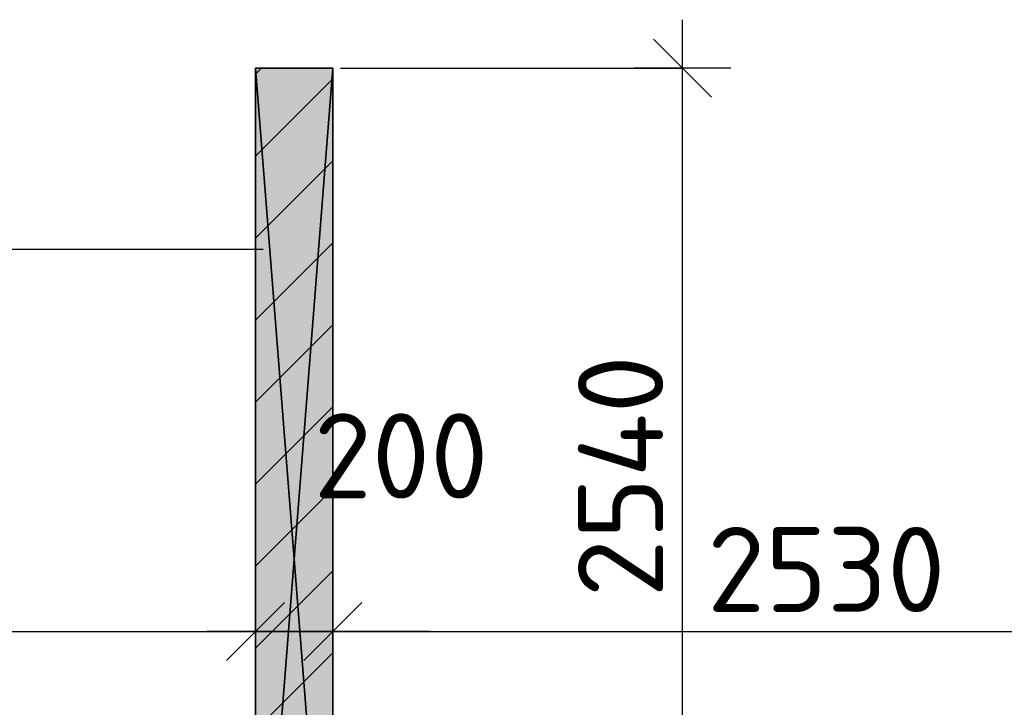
# Model space of a CAD drawing. Header units: millimetres. Extents: x 40580 to 559114, y -343730 to 81020.
# Tile 52 of 256: x 190191 to 192737, y -65177 to -63399. Entities that reach past the tile are written whole.
import ezdxf

# ---------------------------------------------------------------- set-up
doc = ezdxf.new("R2010")
doc.units = ezdxf.units.MM
doc.linetypes.add('______11', pattern=[500, 400, -50, 0, -50])
doc.linetypes.add('______5', pattern=[1100, 800, -100, 100, -100])
for name, color, linetype in [('____________', 7, 'Continuous'), ('______________________', 7, 'Continuous'), ('_______________________', 7, 'Continuous')]:
    doc.layers.add(name, color=color, linetype=linetype)
doc.styles.add('ISOCPEUR', font='isocpeur.ttf')

# ---------------------------------------------------------------- blocks, each defined once
blk = doc.blocks.new('ALL_ML_STRICH')
at = {"color": 0, "linetype": 'ByBlock', "lineweight": -2}
for p, q in [((0, -0.5), (0, 0.5)), ((-0.3, -0.3), (0.3, 0.3)), ((-1, 0), (0.5, 0))]:
    blk.add_line(p, q, dxfattribs=at)

msp = doc.modelspace()

# ---------------------------------------------------------------- hatches: boundary and pattern name
at = {"layer": '____________', "linetype": 'Continuous'}
msp.add_hatch(color=254, dxfattribs=at).paths.add_polyline_path([(190800.5, -63524.1), (190800.5, -66064.1), (191000.5, -66064.1), (191000.5, -63524.1)])

# ---------------------------------------------------------------- linework, layer by layer
at = {"layer": '____________', "color": 253, "linetype": '______5'}
for p, q in [((190800.5, -63539.6), (190816, -63524.1)), ((190800.5, -63963.8), (191000.5, -63763.8)), ((190800.5, -64388.1), (191000.5, -64188.1)), ((190800.5, -64812.4), (191000.5, -64612.4)), ((190800.5, -65236.6), (191000.5, -65036.6))]:
    msp.add_line(p, q, dxfattribs=at)
at = {"layer": '____________', "color": 253, "linetype": '______11'}
for p, q in [((190800.5, -63751.7), (191000.5, -63551.7)), ((190800.5, -64176), (191000.5, -63976)), ((190800.5, -64600.2), (191000.5, -64400.2)), ((190800.5, -65024.5), (191000.5, -64824.5))]:
    msp.add_line(p, q, dxfattribs=at)
at = {"layer": '______________________', "color": 253, "linetype": 'Continuous'}
for p, q in [((191020.5, -63524.1), (191904.8, -63524.1)), ((190800.5, -64814.1), (190800.5, -64981)), ((190800.5, -64814.1), (190800.5, -64981)), ((191000.5, -64814.1), (191000.5, -64981)), ((191000.5, -64814.1), (191000.5, -64981))]:
    msp.add_line(p, q, dxfattribs=at)
at = {"layer": '______________________', "color": 7, "linetype": 'Continuous'}
for p, q in [((191904.8, -66064.1), (191904.8, -63524.1)), ((185870.5, -64981), (190800.5, -64981)), ((190800.5, -64981), (191000.5, -64981)), ((191000.5, -64981), (193530.5, -64981))]:
    msp.add_line(p, q, dxfattribs=at)
at = {"layer": '_______________________', "color": 7, "linetype": 'Continuous'}
msp.add_line((190820.6, -63993.1), (188080.6, -63993.1), dxfattribs=at)

# ---------------------------------------------------------------- block references
at = {"layer": '______________________', "color": 7, "linetype": 'Continuous', "xscale": 250, "yscale": 250, "zscale": 250}
for p, rotation in [((191904.8, -63524.1), 90), ((190800.5, -64981), 180), ((191000.5, -64981), 180)]:
    msp.add_blockref('ALL_ML_STRICH', p, dxfattribs=dict(at, rotation=rotation))
for p in [(190800.5, -64981), (191000.5, -64981)]:
    msp.add_blockref('ALL_ML_STRICH', p, dxfattribs=at)

# ---------------------------------------------------------------- texts
at = {"layer": '______________________', "color": 7, "style": 'ISOCPEUR'}
msp.add_text('2540', height=220, rotation=90, dxfattribs=at).set_placement((191854.8, -64893.1))
for s, p in [('200', (190951.4, -64637.2)), ('2530', (191968.5, -64931))]:
    msp.add_text(s, height=220, dxfattribs=at).set_placement(p)

# ---------------------------------------------------------------- meshes
at = {"layer": '____________', "color": 7, "linetype": 'Continuous'}
mesh = msp.add_polyface(dxfattribs=at)
corners = [(190800.5, -63524.1, -1200), (190800.5, -66064.1, -1200), (190800.5, -66064.1, -350), (190800.5, -63524.1, -350)]
mesh.append_faces([[corners[k] for k in face] for face in [(1, 2, 0)]], dxfattribs={"vtx1": -1, "color": 7})
mesh.append_faces([[corners[k] for k in face] for face in [(2, 3, 0)]], dxfattribs={"vtx2": -1, "color": 7})
mesh = msp.add_polyface(dxfattribs=at)
corners = [(191000.5, -63524.1, -1200), (190800.5, -63524.1, -1200), (190800.5, -63524.1, -350), (191000.5, -63524.1, -350)]
mesh.append_faces([[corners[k] for k in face] for face in [(1, 2, 0)]], dxfattribs={"vtx1": -1, "color": 7})
mesh.append_faces([[corners[k] for k in face] for face in [(2, 3, 0)]], dxfattribs={"vtx2": -1, "color": 7})
mesh = msp.add_polyface(dxfattribs=at)
corners = [(191000.5, -63524.1, -350), (190800.5, -63524.1, -350), (190800.5, -66064.1, -350), (191000.5, -66064.1, -350)]
mesh.append_faces([[corners[k] for k in face] for face in [(1, 2, 0)]], dxfattribs={"vtx1": -1, "color": 7})
mesh.append_faces([[corners[k] for k in face] for face in [(2, 3, 0)]], dxfattribs={"vtx2": -1, "color": 7})
mesh = msp.add_polyface(dxfattribs=at)
corners = [(190800.5, -63524.1, -1200), (191000.5, -63524.1, -1200), (191000.5, -66064.1, -1200), (190800.5, -66064.1, -1200)]
mesh.append_faces([[corners[k] for k in face] for face in [(1, 2, 0)]], dxfattribs={"vtx1": -1, "color": 7})
mesh.append_faces([[corners[k] for k in face] for face in [(2, 3, 0)]], dxfattribs={"vtx2": -1, "color": 7})
mesh = msp.add_polyface(dxfattribs=at)
corners = [(191000.5, -66064.1, -1200), (191000.5, -63524.1, -1200), (191000.5, -63524.1, -350), (191000.5, -66064.1, -350)]
mesh.append_faces([[corners[k] for k in face] for face in [(1, 2, 0)]], dxfattribs={"vtx1": -1, "color": 7})
mesh.append_faces([[corners[k] for k in face] for face in [(2, 3, 0)]], dxfattribs={"vtx2": -1, "color": 7})

doc.saveas('drawing.dxf')
